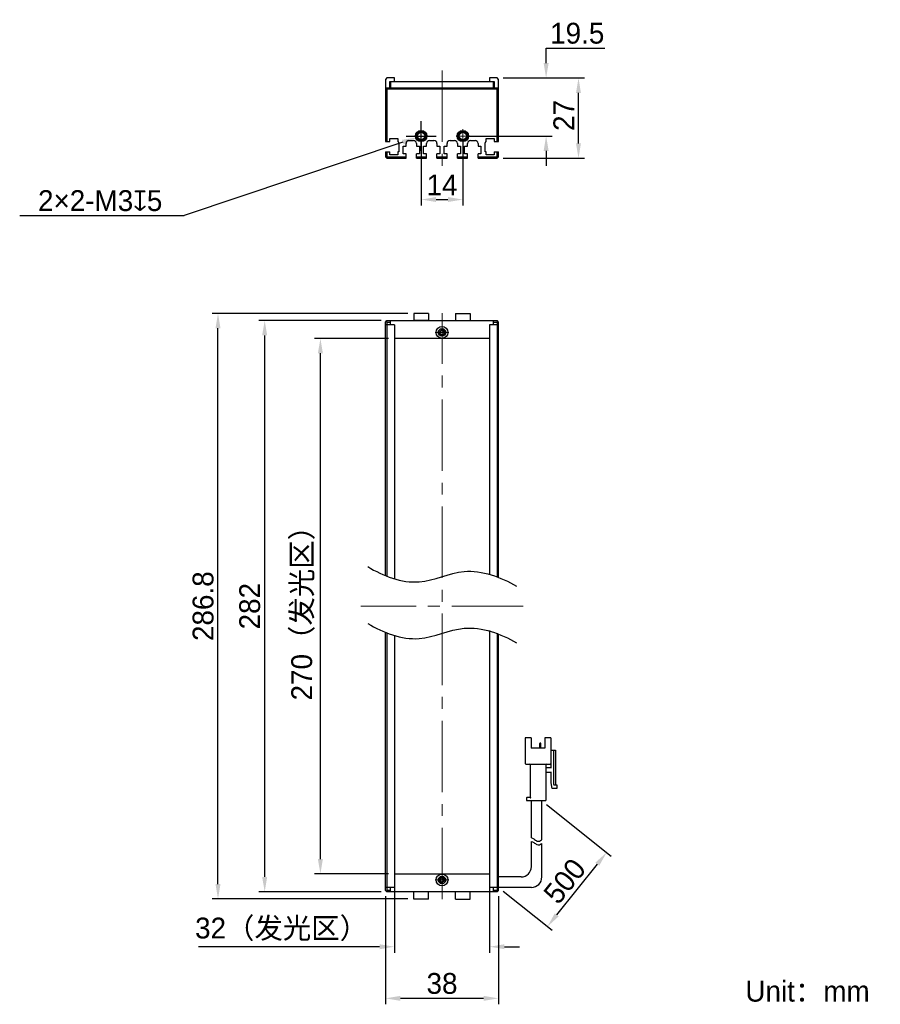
# Model space of a CAD drawing. Header units: millimetres. Extents: x 61 to 206, y 70 to 235.
import ezdxf

# ---------------------------------------------------------------- set-up
doc = ezdxf.new("R2010")
doc.units = ezdxf.units.MM
doc.header["$PDSIZE"] = -5
doc.linetypes.add('点画线', pattern=[18, 12, -2, 2, -2])
for name, color, linetype, lineweight in [('中心线层', 1, '点画线', 18), ('标注', 3, 'Continuous', 25), ('粗实线', 7, 'Continuous', 30), ('粗实线层', 7, 'Continuous', 35)]:
    doc.layers.add(name, color=color, linetype=linetype, lineweight=lineweight)
doc.styles.add('标准', font='txt', dxfattribs={"width": 0.667})
doc.dimstyles.new('CST Standard', dxfattribs={"dimtxt": 3.5, "dimasz": 2.5, "dimexe": 1, "dimexo": 1, "dimgap": 0.6, "dimtad": 1, "dimtoh": 1, "dimdsep": 46, "dimtxsty": 'Standard', "dimcen": -2.5, "dimdle": 5, "dimadec": 0, "dimazin": 2, "dimtfac": 1, "dimtofl": 0, "dimtmove": 0, "dimatfit": 0, "dimfxl": 1, "dimtolj": 1, "dimarcsym": 0})

# ---------------------------------------------------------------- blocks, each defined once
blk = doc.blocks.new('*X1')
at = {"layer": 'Defpoints', "color": 0}
for p in [(111.73, 181.83), (124.17, 181.83), (124.17, 91.83)]:
    blk.add_point(p, dxfattribs=at)
at = {"layer": '标注', "color": 0, "linetype": 'Continuous', "lineweight": -2, "ltscale": 3}
for p, q in [((123.17, 181.83), (110.73, 181.83)), ((123.17, 91.83), (110.73, 91.83))]:
    blk.add_line(p, q, dxfattribs=at)
at = {"layer": '标注', "color": 9, "linetype": 'Continuous', "lineweight": -2, "ltscale": 3}
blk.add_line((111.73, 94.33), (111.73, 179.33), dxfattribs=at)
at = {"layer": '标注', "color": 9}
for points in [[(112.14, 179.33), (111.31, 179.33), (111.73, 181.83)], [(111.31, 94.33), (112.14, 94.33), (111.73, 91.83)]]:
    blk.add_solid(points, dxfattribs=at)
at = {"layer": '标注', "color": 7, "insert": (108.81, 136.83), "char_height": 3.5, "attachment_point": 5, "rotation": 90}
blk.add_mtext('\\A1;{\\fFZLanTingHei-R-GBK|b0|i0|c134|p2;270（发光区）}', dxfattribs=at)
blk = doc.blocks.new('*X2')
at = {"layer": 'Defpoints', "color": 0}
for p in [(102.36, 184.83), (122.92, 184.83), (122.92, 88.83)]:
    blk.add_point(p, dxfattribs=at)
at = {"layer": '标注', "color": 0, "linetype": 'Continuous', "lineweight": -2, "ltscale": 3}
for p, q in [((121.92, 184.83), (101.36, 184.83)), ((121.92, 88.83), (101.36, 88.83))]:
    blk.add_line(p, q, dxfattribs=at)
at = {"layer": '标注', "color": 9, "linetype": 'Continuous', "lineweight": -2, "ltscale": 3}
blk.add_line((102.36, 91.33), (102.36, 182.33), dxfattribs=at)
at = {"layer": '标注', "color": 9}
for points in [[(102.78, 182.33), (101.94, 182.33), (102.36, 184.83)], [(101.94, 91.33), (102.78, 91.33), (102.36, 88.83)]]:
    blk.add_solid(points, dxfattribs=at)
at = {"layer": '标注', "color": 7, "insert": (99.86, 136.83), "char_height": 3.5, "attachment_point": 5, "rotation": 90}
blk.add_mtext('\\A1;{\\fFZLanTingHei-R-GBK|b0|i0|c134|p2;282}', dxfattribs=at)
blk = doc.blocks.new('*X3')
at = {"layer": 'Defpoints', "color": 0}
for p in [(124.17, 91.83), (140.17, 91.83), (124.17, 79.61)]:
    blk.add_point(p, dxfattribs=at)
at = {"layer": '标注', "color": 0, "linetype": 'Continuous', "lineweight": -2, "ltscale": 3}
for p, q in [((124.17, 90.83), (124.17, 78.61)), ((140.17, 90.83), (140.17, 78.61))]:
    blk.add_line(p, q, dxfattribs=at)
at = {"layer": '标注', "color": 9, "linetype": 'Continuous', "lineweight": -2, "ltscale": 3}
for p, q in [((121.67, 79.61), (91.23, 79.61)), ((142.67, 79.61), (145.17, 79.61))]:
    blk.add_line(p, q, dxfattribs=at)
at = {"layer": '标注', "color": 9}
for points in [[(121.67, 79.19), (121.67, 80.02), (124.17, 79.61)], [(142.67, 80.02), (142.67, 79.19), (140.17, 79.61)]]:
    blk.add_solid(points, dxfattribs=at)
at = {"layer": '标注', "color": 7, "insert": (105.2, 82.52), "char_height": 3.5, "attachment_point": 5}
blk.add_mtext('\\A1;\\A1;{\\fFZLanTingHei-R-GBK|b0|i0|c134|p2;32（发光区）}', dxfattribs=at)
blk = doc.blocks.new('*X4')
at = {"layer": 'Defpoints', "color": 0}
for p in [(122.67, 89.08), (141.67, 89.08), (122.67, 70.93)]:
    blk.add_point(p, dxfattribs=at)
at = {"layer": '标注', "color": 0, "linetype": 'Continuous', "lineweight": -2, "ltscale": 3}
for p, q in [((122.67, 88.08), (122.67, 69.93)), ((141.67, 88.08), (141.67, 69.93))]:
    blk.add_line(p, q, dxfattribs=at)
at = {"layer": '标注', "color": 9, "linetype": 'Continuous', "lineweight": -2, "ltscale": 3}
blk.add_line((139.17, 70.93), (125.17, 70.93), dxfattribs=at)
at = {"layer": '标注', "color": 9}
for points in [[(125.17, 71.35), (125.17, 70.52), (122.67, 70.93)], [(139.17, 70.52), (139.17, 71.35), (141.67, 70.93)]]:
    blk.add_solid(points, dxfattribs=at)
at = {"layer": '标注', "color": 7, "insert": (132.17, 73.42), "char_height": 3.5, "attachment_point": 5}
blk.add_mtext('\\A1;\\A1;{\\fFZLanTingHei-R-GBK|b0|i0|c134|p2;38}', dxfattribs=at)
blk = doc.blocks.new('*X5')
at = {"layer": 'Defpoints', "color": 0}
for p in [(128.67, 215.83), (135.67, 215.83), (135.67, 205.15)]:
    blk.add_point(p, dxfattribs=at)
at = {"layer": '标注', "color": 0, "linetype": 'Continuous', "lineweight": -2, "ltscale": 3}
for p, q in [((128.67, 214.83), (128.67, 204.15)), ((135.67, 214.83), (135.67, 204.15))]:
    blk.add_line(p, q, dxfattribs=at)
at = {"layer": '标注', "color": 9, "linetype": 'Continuous', "lineweight": -2, "ltscale": 3}
blk.add_line((131.17, 205.15), (133.17, 205.15), dxfattribs=at)
at = {"layer": '标注', "color": 9}
for points in [[(131.17, 205.57), (131.17, 204.74), (128.67, 205.15)], [(133.17, 204.74), (133.17, 205.57), (135.67, 205.15)]]:
    blk.add_solid(points, dxfattribs=at)
at = {"layer": '标注', "color": 7, "insert": (132.17, 207.61), "char_height": 3.5, "attachment_point": 5}
blk.add_mtext('\\A1;\\A1;{\\fFZLanTingHei-R-GBK|b0|i0|c134|p2;14}', dxfattribs=at)
blk = doc.blocks.new('*X6')
at = {"layer": 'Defpoints', "color": 0}
for p in [(141.42, 225.58), (149.67, 225.58), (135.67, 215.83)]:
    blk.add_point(p, dxfattribs=at)
at = {"layer": '标注', "color": 9, "linetype": 'Continuous', "lineweight": -2, "ltscale": 3}
for p, q in [((149.67, 230.58), (159.52, 230.58)), ((149.67, 228.08), (149.67, 230.58)), ((149.67, 213.33), (149.67, 210.83))]:
    blk.add_line(p, q, dxfattribs=at)
at = {"layer": '标注', "color": 0, "linetype": 'Continuous', "lineweight": -2, "ltscale": 3}
for p, q in [((142.42, 225.58), (150.67, 225.58)), ((136.67, 215.83), (150.67, 215.83))]:
    blk.add_line(p, q, dxfattribs=at)
at = {"layer": '标注', "color": 9}
for points in [[(149.25, 228.08), (150.09, 228.08), (149.67, 225.58)], [(150.09, 213.33), (149.25, 213.33), (149.67, 215.83)]]:
    blk.add_solid(points, dxfattribs=at)
at = {"layer": '标注', "color": 7, "insert": (154.9, 233.08), "char_height": 3.5, "attachment_point": 5}
blk.add_mtext('\\A1;\\A1;{\\fFZLanTingHei-R-GBK|b0|i0|c134|p2;19.5}', dxfattribs=at)
blk = doc.blocks.new('*X7')
at = {"layer": 'Defpoints', "color": 0}
for p in [(94.51, 186.03), (127.42, 186.03), (127.42, 87.63)]:
    blk.add_point(p, dxfattribs=at)
at = {"layer": '标注', "color": 0, "linetype": 'Continuous', "lineweight": -2, "ltscale": 3}
for p, q in [((126.42, 186.03), (93.51, 186.03)), ((126.42, 87.63), (93.51, 87.63))]:
    blk.add_line(p, q, dxfattribs=at)
at = {"layer": '标注', "color": 9, "linetype": 'Continuous', "lineweight": -2, "ltscale": 3}
blk.add_line((94.51, 90.13), (94.51, 183.53), dxfattribs=at)
at = {"layer": '标注', "color": 9}
for points in [[(94.93, 183.53), (94.1, 183.53), (94.51, 186.03)], [(94.1, 90.13), (94.93, 90.13), (94.51, 87.63)]]:
    blk.add_solid(points, dxfattribs=at)
at = {"layer": '标注', "color": 7, "insert": (92.02, 136.83), "char_height": 3.5, "attachment_point": 5, "rotation": 90}
blk.add_mtext('\\A1;{\\fFZLanTingHei-R-GBK|b0|i0|c134|p2;286.8}', dxfattribs=at)
blk = doc.blocks.new('*X8')
at = {"layer": 'Defpoints', "color": 0}
for p in [(127.96, 215.59), (129.38, 216.07)]:
    blk.add_point(p, dxfattribs=at)
at = {"layer": '标注', "color": 0, "linetype": 'Continuous', "ltscale": 3}
for p, q in [((128.67, 213.33), (128.67, 218.33)), ((126.17, 215.83), (131.17, 215.83))]:
    blk.add_line(p, q, dxfattribs=at)
at = {"layer": '标注', "color": 9, "linetype": 'Continuous', "lineweight": -2, "ltscale": 3}
for p in [(125.59, 214.8), (61.18, 202.45)]:
    blk.add_line(p, (88.84, 202.45), dxfattribs=at)
at = {"layer": '标注', "color": 9}
blk.add_solid([(125.72, 214.4), (125.45, 215.19), (127.96, 215.59)], dxfattribs=at)
at = {"layer": '标注', "color": 7, "insert": (74.71, 204.95), "char_height": 3.5, "attachment_point": 5}
blk.add_mtext('\\A1;\\A1;{\\fFZLanTingHei-R-GBK|b0|i0|c134|p2;2×2-M3\\fGDT|b1|i0|c0|p2;x\\fFZLanTingHei-R-GBK|b0|i0|c134|p2;5\\P}', dxfattribs=at)
blk = doc.blocks.new('*X9')
at = {"layer": 'Defpoints', "color": 0}
for p in [(148.95, 104.16), (159.84, 95.44), (141.67, 89.58)]:
    blk.add_point(p, dxfattribs=at)
at = {"layer": '标注', "color": 0, "linetype": 'Continuous', "lineweight": -2, "ltscale": 3}
for p, q in [((149.73, 103.53), (160.62, 94.82)), ((142.45, 88.95), (150.67, 82.38))]:
    blk.add_line(p, q, dxfattribs=at)
at = {"layer": '标注', "color": 9, "linetype": 'Continuous', "lineweight": -2, "ltscale": 3}
blk.add_line((151.45, 84.95), (158.28, 93.49), dxfattribs=at)
at = {"layer": '标注', "color": 9}
for points in [[(158.6, 93.23), (157.95, 93.75), (159.84, 95.44)], [(151.12, 85.21), (151.77, 84.69), (149.89, 83)]]:
    blk.add_solid(points, dxfattribs=at)
at = {"layer": '标注', "color": 7, "insert": (152.8, 90.63), "char_height": 3.5, "attachment_point": 5, "rotation": 51.3402}
blk.add_mtext('\\A1;{\\fFZLanTingHei-R-GBK|b0|i0|c134|p2;500}', dxfattribs=at)
blk = doc.blocks.new('*X10')
at = {"layer": 'Defpoints', "color": 0}
for p in [(141.42, 225.58), (155.11, 225.58), (141.42, 212.08)]:
    blk.add_point(p, dxfattribs=at)
at = {"layer": '标注', "color": 0, "linetype": 'Continuous', "lineweight": -2, "ltscale": 3}
for p, q in [((142.42, 225.58), (156.11, 225.58)), ((142.42, 212.08), (156.11, 212.08))]:
    blk.add_line(p, q, dxfattribs=at)
at = {"layer": '标注', "color": 9, "linetype": 'Continuous', "lineweight": -2, "ltscale": 3}
blk.add_line((155.11, 214.58), (155.11, 223.08), dxfattribs=at)
at = {"layer": '标注', "color": 9}
for points in [[(155.52, 223.08), (154.69, 223.08), (155.11, 225.58)], [(154.69, 214.58), (155.52, 214.58), (155.11, 212.08)]]:
    blk.add_solid(points, dxfattribs=at)
at = {"layer": '标注', "color": 7, "insert": (152.64, 219.29), "char_height": 3.5, "attachment_point": 5, "rotation": 90}
blk.add_mtext('\\A1;\\A1;{\\fFZLanTingHei-R-GBK|b0|i0|c134|p2;27}', dxfattribs=at)

msp = doc.modelspace()

# ---------------------------------------------------------------- linework, layer by layer
at = {"layer": '中心线层', "color": 0}
for p, q in [((132.1683, 226.8297), (132.1683, 210.8338)), ((128.6683, 214.6884), (128.6683, 216.971)), ((135.6683, 214.6884), (135.6683, 216.971)), ((129.8095, 215.8297), (127.527, 215.8297)), ((129.8095, 215.8297), (127.9433, 215.8297)), ((136.8095, 215.8297), (134.527, 215.8297)), ((136.8095, 215.8297), (134.9433, 215.8297)), ((132.1683, 87.5763), (132.1683, 186.0763)), ((132.1683, 183.9675), (132.1683, 182.1013)), ((132.1683, 183.9675), (132.1683, 181.685)), ((133.3095, 182.8263), (131.027, 182.8263)), ((145.7966, 136.8263), (118.54, 136.8263)), ((132.1683, 91.9675), (132.1683, 90.1013)), ((132.1683, 91.9675), (132.1683, 89.685)), ((133.3095, 90.8263), (131.027, 90.8263))]:
    msp.add_line(p, q, dxfattribs=at)
at = {"layer": '粗实线', "color": 0, "ltscale": 3}
for p, q in [((122.9183, 225.5797), (122.6683, 225.3297)), ((122.6683, 225.3297), (122.6683, 214.9297)), ((124.1683, 225.5797), (122.9183, 225.5797)), ((124.1683, 224.9797), (124.1683, 225.5797)), ((141.4183, 225.5797), (140.1683, 225.5797)), ((140.1683, 225.5797), (140.1683, 224.9797)), ((141.6683, 225.3297), (141.4183, 225.5797)), ((141.6683, 214.9297), (141.6683, 225.3297)), ((122.6683, 223.6797), (122.9183, 223.9297)), ((122.9183, 223.6797), (122.7933, 223.8047)), ((122.9183, 223.9297), (141.4183, 223.9297)), ((122.9183, 223.6797), (122.9183, 214.9297)), ((141.4183, 223.6797), (122.9183, 223.6797)), ((123.4183, 223.9297), (123.4183, 224.9797)), ((123.4183, 224.9797), (124.1683, 224.9797)), ((123.5183, 224.9297), (123.5183, 223.9297)), ((140.8183, 224.9297), (123.5183, 224.9297)), ((140.1683, 224.9797), (140.9183, 224.9797)), ((140.8183, 223.9297), (140.8183, 224.9297)), ((140.9183, 224.9797), (140.9183, 223.9283)), ((141.4183, 223.9297), (141.6683, 223.6797)), ((141.4183, 223.6797), (141.5433, 223.8047)), ((141.4183, 214.9297), (141.4183, 223.6797)), ((123.4183, 214.9297), (123.4183, 215.4297)), ((123.4183, 215.4297), (124.7183, 215.4297)), ((124.7183, 215.4297), (124.7183, 214.9297)), ((126.6183, 215.0797), (127.3683, 215.0797)), ((130.0683, 215.0797), (130.8183, 215.0797)), ((133.5183, 215.0797), (134.2683, 215.0797)), ((136.9683, 215.0797), (137.7183, 215.0797)), ((139.6183, 215.4297), (140.9183, 215.4297)), ((139.6183, 214.9297), (139.6183, 215.4297)), ((140.9183, 215.4297), (140.9183, 214.9297)), ((122.6683, 214.9297), (123.4183, 214.9297)), ((124.9183, 214.6847), (124.9183, 213.1797)), ((125.6183, 212.8297), (125.6183, 214.1297)), ((125.6183, 214.1297), (126.1183, 214.1297)), ((126.1183, 214.1297), (126.1183, 214.5797)), ((127.8683, 214.5797), (127.8683, 214.1297)), ((127.8683, 214.1297), (128.3683, 214.1297)), ((128.3683, 214.1297), (128.3683, 212.8297)), ((129.0683, 214.1297), (129.5683, 214.1297)), ((129.0683, 212.8297), (129.0683, 214.1297)), ((129.5683, 214.1297), (129.5683, 214.5797)), ((131.3183, 214.5797), (131.3183, 214.1297)), ((131.3183, 214.1297), (131.8183, 214.1297)), ((131.8183, 214.1297), (131.8183, 212.8297)), ((132.5183, 214.1297), (133.0183, 214.1297)), ((132.5183, 212.8297), (132.5183, 214.1297)), ((133.0183, 214.1297), (133.0183, 214.5797)), ((134.7683, 214.5797), (134.7683, 214.1297)), ((134.7683, 214.1297), (135.2683, 214.1297)), ((135.2683, 214.1297), (135.2683, 212.8297)), ((135.9683, 214.1297), (136.4683, 214.1297)), ((135.9683, 212.8297), (135.9683, 214.1297)), ((136.4683, 214.1297), (136.4683, 214.5797)), ((138.2183, 214.5797), (138.2183, 214.1297)), ((138.2183, 214.1297), (138.7183, 214.1297)), ((138.7183, 214.1297), (138.7183, 212.8297)), ((139.4183, 213.1797), (139.4183, 214.6847)), ((140.9183, 214.9297), (141.6683, 214.9297)), ((122.6683, 213.1797), (122.6683, 212.3297)), ((122.6683, 213.1797), (123.4183, 213.1797)), ((122.6683, 212.3297), (122.9183, 212.4332)), ((122.6683, 212.3297), (122.9183, 212.0797)), ((122.9183, 213.1797), (122.9183, 212.4332)), ((122.9183, 212.4332), (123.0218, 212.3297)), ((122.9183, 212.0797), (123.0218, 212.3297)), ((122.9183, 212.0797), (126.1183, 212.0797)), ((123.0218, 212.3297), (126.1183, 212.3297)), ((123.4183, 212.6797), (123.4183, 213.1797)), ((124.7183, 212.6797), (123.4183, 212.6797)), ((124.7183, 213.1797), (124.7183, 212.6797)), ((124.9183, 213.1797), (124.7183, 213.1797)), ((126.1183, 212.8297), (125.6183, 212.8297)), ((126.1183, 212.0797), (126.1183, 212.8297)), ((128.3683, 212.8297), (127.8683, 212.8297)), ((127.8683, 212.0797), (127.8683, 212.8297)), ((127.8683, 212.3297), (129.5683, 212.3297)), ((127.8683, 212.0797), (129.5683, 212.0797)), ((129.5683, 212.8297), (129.0683, 212.8297)), ((129.5683, 212.0797), (129.5683, 212.8297)), ((131.8183, 212.8297), (131.3183, 212.8297)), ((131.3183, 212.0797), (131.3183, 212.8297)), ((131.3183, 212.3297), (133.0183, 212.3297)), ((131.3183, 212.0797), (133.0183, 212.0797)), ((133.0183, 212.8297), (132.5183, 212.8297)), ((133.0183, 212.0797), (133.0183, 212.8297)), ((135.2683, 212.8297), (134.7683, 212.8297)), ((134.7683, 212.0797), (134.7683, 212.8297)), ((134.7683, 212.3297), (136.4683, 212.3297)), ((134.7683, 212.0797), (136.4683, 212.0797)), ((136.4683, 212.8297), (135.9683, 212.8297)), ((136.4683, 212.0797), (136.4683, 212.8297)), ((138.7183, 212.8297), (138.2183, 212.8297)), ((138.2183, 212.0797), (138.2183, 212.8297)), ((138.2183, 212.3297), (141.3147, 212.3297)), ((138.2183, 212.0797), (141.4183, 212.0797)), ((139.6183, 213.1797), (139.4183, 213.1797)), ((139.6183, 212.6797), (139.6183, 213.1797)), ((140.9183, 212.6797), (139.6183, 212.6797)), ((140.9183, 213.1797), (141.6683, 213.1797)), ((140.9183, 213.1797), (140.9183, 212.6797)), ((141.3147, 212.3297), (141.4183, 212.4332)), ((141.4183, 212.0797), (141.3147, 212.3297)), ((141.4183, 212.4332), (141.4183, 213.1797)), ((141.6683, 212.3297), (141.4183, 212.4332)), ((141.4183, 212.0797), (141.6683, 212.3297)), ((141.6683, 212.3297), (141.6683, 213.1797)), ((127.418, 186.0263), (127.418, 184.8263)), ((129.918, 186.0263), (127.418, 186.0263)), ((129.918, 186.0263), (129.918, 184.8263)), ((134.418, 186.0263), (134.418, 184.8263)), ((134.418, 186.0263), (136.918, 186.0263)), ((136.918, 186.0263), (136.918, 184.8263)), ((122.6683, 184.5763), (122.9183, 184.8263)), ((122.6683, 141.9167), (122.6683, 184.5763)), ((124.1683, 184.0763), (122.6683, 184.0763)), ((122.7933, 184.7013), (122.9182, 184.5763)), ((122.9182, 184.5763), (123.5183, 184.5763)), ((122.9182, 184.5763), (122.9183, 141.8124)), ((122.9183, 184.8263), (141.4183, 184.8263)), ((123.5183, 184.0763), (123.5183, 184.8263)), ((124.1683, 184.0763), (124.1683, 141.3588)), ((129.918, 184.8263), (127.418, 184.8263)), ((141.6683, 184.0763), (140.1683, 184.0763)), ((140.1683, 184.0763), (140.1683, 142.2447)), ((140.8183, 184.0763), (140.8183, 184.8263)), ((140.8183, 184.5763), (141.4183, 184.5763)), ((141.6683, 184.5763), (141.4183, 184.8263)), ((141.4183, 184.5763), (141.5433, 184.7013)), ((141.4183, 184.5763), (141.4183, 141.8059)), ((141.6683, 141.7051), (141.6683, 184.5763)), ((140.1683, 181.8263), (124.1683, 181.8263)), ((122.6683, 89.0763), (122.6683, 132.389)), ((140.1683, 132.7171), (140.1683, 89.5763)), ((122.9183, 132.2847), (122.9183, 89.0763)), ((124.1683, 131.8311), (124.1683, 89.5763)), ((141.4183, 132.2782), (141.4183, 89.0763)), ((141.6683, 89.0763), (141.6683, 132.1774)), ((147.1376, 114.7179), (146.1459, 114.7179)), ((146.1459, 114.7179), (146.1459, 110.4013)), ((147.1376, 114.7179), (147.1376, 112.9679)), ((150.4626, 114.7179), (149.4709, 114.7179)), ((149.4709, 114.7179), (149.4709, 112.9679)), ((150.4626, 114.7179), (150.4626, 110.4013)), ((149.4709, 112.9679), (147.1376, 112.9679)), ((148.5955, 112.9679), (148.5955, 113.7729)), ((148.7417, 113.8313), (148.6539, 113.8313)), ((148.8001, 112.9679), (148.8001, 113.7729)), ((150.4626, 112.6179), (151.2209, 112.6179)), ((150.5209, 109.5846), (150.5209, 112.6179)), ((150.9292, 112.6179), (150.9292, 106.9013)), ((151.2209, 112.6179), (151.2209, 106.7846)), ((150.5209, 111.9179), (150.4626, 111.9179)), ((146.2626, 110.2846), (150.3459, 110.2846)), ((146.9626, 110.1679), (146.9626, 104.7429)), ((149.6459, 110.1679), (149.6459, 104.1596)), ((149.7626, 109.7013), (150.5209, 109.7013)), ((150.5209, 108.8846), (149.7626, 108.8846)), ((150.5209, 107.1346), (150.5209, 109.0013)), ((150.6959, 106.2013), (150.5209, 107.1346)), ((151.4542, 106.2013), (150.6959, 106.2013)), ((151.0459, 106.7846), (151.4542, 106.7846)), ((151.4542, 106.7846), (151.4542, 106.2013)), ((146.3792, 104.6263), (146.3792, 104.1596)), ((146.4959, 104.7429), (146.9626, 104.7429)), ((146.3792, 104.1596), (149.6459, 104.1596)), ((147.1959, 97.8823), (147.1959, 104.1596)), ((148.9459, 97.5631), (148.9459, 104.1596)), ((147.1959, 93.0763), (147.1959, 97.2838)), ((148.9459, 91.3263), (148.9459, 96.9646)), ((140.1683, 91.8263), (124.1683, 91.8263)), ((145.4459, 91.3263), (141.6683, 91.3263)), ((124.1683, 89.5763), (122.6683, 89.5763)), ((123.5183, 88.8263), (123.5183, 89.5763)), ((141.6683, 89.5763), (140.1683, 89.5763)), ((140.8183, 88.8263), (140.8183, 89.5763)), ((147.1959, 89.5763), (141.6683, 89.5763)), ((122.9183, 88.8263), (122.6683, 89.0763)), ((122.9183, 89.0763), (122.7933, 88.9513)), ((123.5183, 89.0763), (122.9183, 89.0763)), ((141.4183, 88.8263), (122.9183, 88.8263)), ((127.4181, 87.6263), (127.4181, 88.8263)), ((129.9181, 87.6263), (129.9181, 88.8263)), ((134.4181, 87.6263), (134.4181, 88.8263)), ((136.9181, 87.6263), (136.9181, 88.8263)), ((141.4183, 89.0763), (140.8183, 89.0763)), ((141.6683, 89.0763), (141.4183, 88.8263)), ((141.5433, 88.9513), (141.4183, 89.0763)), ((129.9181, 87.6263), (127.4181, 87.6263)), ((134.4181, 87.6263), (136.9181, 87.6263))]:
    msp.add_line(p, q, dxfattribs=at)
for centre, radius in [((128.6683, 215.8297), 0.95), ((135.6683, 215.8297), 0.95), ((128.6683, 215.8297), 0.8), ((128.6683, 215.8297), 0.625), ((135.6683, 215.8297), 0.8), ((135.6683, 215.8297), 0.625), ((132.1685, 182.8263), 1), ((132.1682, 182.8263), 0.625), ((132.1683, 182.8263), 0.4), ((132.1681, 90.8263), 1), ((132.1684, 90.8263), 0.625), ((132.1683, 90.8263), 0.4)]:
    msp.add_circle(centre, radius, dxfattribs=at)
for centre, radius, start, end in [((126.6183, 214.5797), 0.5, 90, 180), ((127.3683, 214.5797), 0.5, 0, 90), ((128.6683, 215.8297), 0.75, 255, 195), ((130.0683, 214.5797), 0.5, 90, 180), ((130.8183, 214.5797), 0.5, 0, 90), ((133.5183, 214.5797), 0.5, 90, 180), ((134.2683, 214.5797), 0.5, 0, 90), ((135.6683, 215.8297), 0.75, 255, 195), ((136.9683, 214.5797), 0.5, 90, 180), ((137.7183, 214.5797), 0.5, 0, 90), ((124.6683, 214.6847), 0.25, 360, 78.463041), ((139.6683, 214.6847), 0.25, 101.536959, 180), ((132.1683, 182.8263), 0.5, 165, 105), ((132.1685, 182.8263), 0.3667, 25.932154, 154.217671), ((132.1685, 182.8263), 0.3667, 205.782329, 334.067846), ((148.6539, 113.7729), 0.0583, 90, 180), ((148.7417, 113.7729), 0.0583, 0, 90), ((146.2626, 110.4013), 0.1167, 180, 270), ((146.8459, 110.1679), 0.1167, 0, 90), ((149.7626, 110.1679), 0.1167, 90, 180), ((149.7626, 109.8179), 0.1167, 180, 270), ((150.3459, 110.4013), 0.1167, 270, 0), ((149.7626, 108.7679), 0.1167, 90, 180), ((151.0459, 106.9013), 0.1167, 180, 270), ((146.4959, 104.6263), 0.1167, 90, 180), ((145.4459, 93.0763), 1.75, 270, 0), ((132.1683, 90.8263), 0.5, 345, 285), ((132.1681, 90.8263), 0.3667, 25.782329, 154.067846), ((147.1959, 91.3263), 1.75, 270, 360), ((132.1681, 90.8263), 0.3667, 205.932154, 334.217671)]:
    msp.add_arc(centre, radius, start, end, dxfattribs=at)
for points, knots in [([(131.8383, 182.9858), (131.8264, 182.9612), (131.8103, 182.9083), (131.8054, 182.8536), (131.8054, 182.8263)], [0, 0, 0, 0, 509.20379749, 1018.89538952, 1018.89538952, 1018.89538952, 1018.89538952]), ([(131.8054, 182.8263), (131.8054, 182.799), (131.8103, 182.7443), (131.8264, 182.6914), (131.8383, 182.6668)], [0, 0, 0, 0, 509.31297407, 1018.14581237, 1018.14581237, 1018.14581237, 1018.14581237]), ([(132.5315, 182.8263), (132.5315, 182.8537), (132.5265, 182.9087), (132.5103, 182.962), (132.4983, 182.9866)], [0, 0, 0, 0, 510.30336867, 1020.11493035, 1020.11493035, 1020.11493035, 1020.11493035]), ([(132.4983, 182.6659), (132.5103, 182.6906), (132.5265, 182.7438), (132.5315, 182.7988), (132.5315, 182.8263)], [0, 0, 0, 0, 509.43255941, 1019.3642075, 1019.3642075, 1019.3642075, 1019.3642075]), ([(119.6953, 143.4706), (122.2506, 141.9032), (128.0387, 139.639), (136.21, 143.9351), (142.0561, 141.7355), (144.6755, 140.1879)], [0, 0, 0, 0, 8.99301432, 16.75348973, 25.88072931, 25.88072931, 25.88072931, 25.88072931]), ([(119.6953, 133.9429), (122.2506, 132.3755), (128.0387, 130.1113), (136.21, 134.4074), (142.0561, 132.2078), (144.6755, 130.6602)], [0, 0, 0, 0, 8.99301432, 16.75348973, 25.88072931, 25.88072931, 25.88072931, 25.88072931]), ([(146.9626, 104.7429), (146.9641, 104.7414), (146.9696, 104.7359), (146.9805, 104.725), (146.9963, 104.7092), (147.0152, 104.6903), (147.0359, 104.6696), (147.0575, 104.648), (147.072, 104.6335), (147.0792, 104.6263)], [0, 0, 0, 0, 95.65734164, 338.94239922, 677.16898194, 1076.08846767, 1511.7922542, 1964.22118241, 2413.4598618, 2413.4598618, 2413.4598618, 2413.4598618]), ([(147.1959, 97.8823), (147.3351, 97.8609), (147.6553, 97.7446), (148.2062, 97.1881), (148.6665, 97.3638), (148.9459, 97.5631)], [0, 0, 0, 0, 262.54146844, 618.54715924, 1140.83448696, 1140.83448696, 1140.83448696, 1140.83448696]), ([(147.1959, 97.2838), (147.3351, 97.2624), (147.6553, 97.1461), (148.2062, 96.5895), (148.6665, 96.7653), (148.9459, 96.9646)], [0, 0, 0, 0, 262.35008802, 618.09626735, 1140.00287208, 1140.00287208, 1140.00287208, 1140.00287208]), ([(131.8383, 90.9866), (131.8263, 90.962), (131.8101, 90.9087), (131.8051, 90.8537), (131.8051, 90.8263)], [0, 0, 0, 0, 363.8649149, 728.08630653, 728.08630653, 728.08630653, 728.08630653]), ([(131.8051, 90.8263), (131.8051, 90.7988), (131.8101, 90.7438), (131.8263, 90.6906), (131.8383, 90.6659)], [0, 0, 0, 0, 364.09769965, 727.84449863, 727.84449863, 727.84449863, 727.84449863]), ([(132.5312, 90.8263), (132.5312, 90.8536), (132.5262, 90.9083), (132.5102, 90.9612), (132.4983, 90.9858)], [0, 0, 0, 0, 365.91037252, 731.47579671, 731.47579671, 731.47579671, 731.47579671]), ([(132.4983, 90.6668), (132.5102, 90.6914), (132.5262, 90.7443), (132.5312, 90.799), (132.5312, 90.8263)], [0, 0, 0, 0, 365.44481316, 731.23970616, 731.23970616, 731.23970616, 731.23970616])]:
    msp.add_open_spline(points, degree=3, knots=knots, dxfattribs=at)

# ---------------------------------------------------------------- texts
at = {"layer": '粗实线层', "color": 0, "insert": (183.1629, 73.8816), "char_height": 3.5, "width": 42.992139, "attachment_point": 1, "style": '标准'}
msp.add_mtext('{\\W1;\\fFZLanTingHei-R-GBK|b0|i0|c134|p2;Unit：mm}', dxfattribs=at)

# ---------------------------------------------------------------- dimensions: what is measured, and where the dimension line sits
at = {"layer": '标注', "color": 0, "ltscale": 3}
for base, p1, p2, text, picture, middle in [((149.6693, 225.5797), (135.6683, 215.8297), (141.4183, 225.5797), '\\A1;{\\fFZLanTingHei-R-GBK|b0|i0|c134|p2;<>}', '*X6', (154.8963, 233.0763)), ((94.5137, 186.0263), (127.4181, 87.6263), (127.418, 186.0263), '{\\fFZLanTingHei-R-GBK|b0|i0|c134|p2;286.8}', '*X7', (92.0171, 136.8263)), ((102.36, 184.8263), (122.9183, 88.8263), (122.9183, 184.8263), '{\\fFZLanTingHei-R-GBK|b0|i0|c134|p2;282}', '*X2', (99.8634, 136.8263)), ((111.7275, 181.8263), (124.1683, 91.8263), (124.1683, 181.8263), '{\\fFZLanTingHei-R-GBK|b0|i0|c134|p2;270（发光区）}', '*X1', (108.8095, 136.8263))]:
    dim = msp.add_linear_dim(base=base, p1=p1, p2=p2, angle=90, text=text, dimstyle='CST Standard', override={"dimlfac": 2, "dimtxsty": 'Standard', "dimsah": 1, "dimclrd": 9, "dimclrt": 7, "dimtzin": 8}, dxfattribs=at)
    dim.commit()
    dim.dimension.update_dxf_attribs({"geometry": picture, "text_midpoint": middle})
for base, p1, p2, angle, text, override, picture, middle in [((155.1052, 225.5797), (141.4183, 212.0797), (141.4183, 225.5797), 90, '\\A1;{\\fFZLanTingHei-R-GBK|b0|i0|c134|p2;<>}', {"dimlfac": 2, "dimtxsty": 'Standard', "dimsah": 1, "dimclrd": 9, "dimclrt": 7, "dimtzin": 8}, '*X10', (155.1052, 219.2865)), ((159.8396, 95.4447), (141.6683, 89.5763), (148.9459, 104.1596), 51.340192, '{\\fFZLanTingHei-R-GBK|b0|i0|c134|p2;500}', {"dimlfac": 2, "dimtxsty": 'Standard', "dimsah": 1, "dimclrd": 9, "dimclrt": 7, "dimtzin": 0}, '*X9', (154.7436, 89.0747))]:
    dim = msp.add_linear_dim(base=base, p1=p1, p2=p2, angle=angle, text=text, dimstyle='CST Standard', override=override, dxfattribs=at)
    dim.commit()
    dim.dimension.update_dxf_attribs({"geometry": picture, "text_midpoint": middle, "dimtype": 160})
dim = msp.add_diameter_dim_2p(p1=(129.3793, 216.0684), p2=(127.9573, 215.5909), text='\\A1;{\\fFZLanTingHei-R-GBK|b0|i0|c134|p2;2×2-M3\\fGDT|b1|i0|c0|p2;x\\fFZLanTingHei-R-GBK|b0|i0|c134|p2;5\\P}', dimstyle='CST Standard', override={"dimlfac": 2, "dimpost": '2×2-M<>{\\fcxgdtshp;b}5\\X(此处端板螺丝可根据需要拆装)', "dimtxsty": 'Standard', "dimsah": 1, "dimclrd": 9, "dimclrt": 7, "dimtzin": 8}, dxfattribs=at)
dim.commit()
dim.dimension.update_dxf_attribs({"geometry": '*X8', "text_midpoint": (74.7078, 202.4546), "dimtype": 163})
for base, p1, p2, picture, middle in [((135.6683, 205.1519), (128.6683, 215.8297), (135.6683, 215.8297), '*X5', (132.1683, 207.6118)), ((122.6683, 70.9341), (141.6683, 89.0763), (122.6683, 89.0763), '*X4', (132.1683, 73.4215))]:
    dim = msp.add_linear_dim(base=base, p1=p1, p2=p2, text='\\A1;{\\fFZLanTingHei-R-GBK|b0|i0|c134|p2;<>}', dimstyle='CST Standard', override={"dimlfac": 2, "dimtxsty": 'Standard', "dimsah": 1, "dimclrd": 9, "dimclrt": 7, "dimtzin": 8}, dxfattribs=at)
    dim.commit()
    dim.dimension.update_dxf_attribs({"geometry": picture, "text_midpoint": middle})
dim = msp.add_linear_dim(base=(124.1683, 79.606), p1=(140.1683, 91.8263), p2=(124.1683, 91.8263), text='\\A1;{\\fFZLanTingHei-R-GBK|b0|i0|c134|p2;<>}', dimstyle='CST Standard', override={"dimlfac": 2, "dimpost": '（发光区）', "dimtxsty": 'Standard', "dimsah": 1, "dimclrd": 9, "dimclrt": 7, "dimtzin": 8}, dxfattribs=at)
dim.commit()
dim.dimension.update_dxf_attribs({"geometry": '*X3', "text_midpoint": (105.2005, 79.606), "dimtype": 160})

doc.saveas('drawing.dxf')
